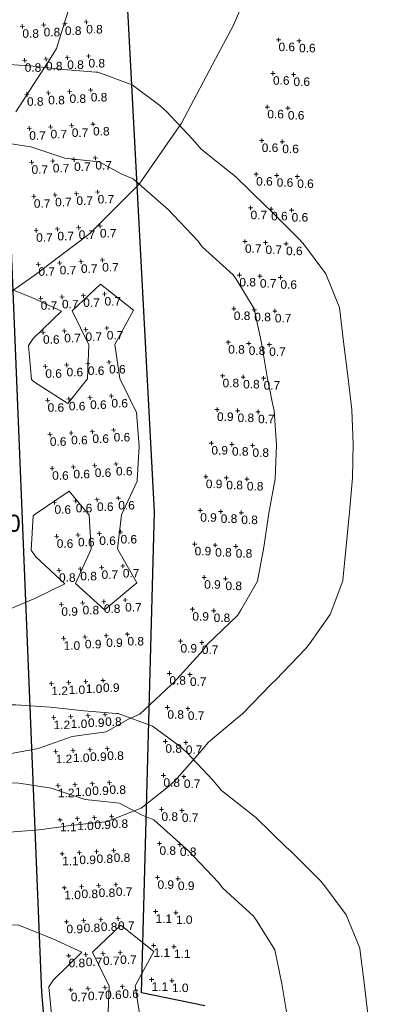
# Model space of a CAD drawing. Extents: x 11759 to 13757, y -2685 to 8839.
# Tile 21 of 58: x 12901 to 13007, y 5223 to 5512. Entities that reach past the tile are written whole.
import ezdxf

# ---------------------------------------------------------------- set-up
doc = ezdxf.new("R2010")
doc.units = 0
doc.header["$MEASUREMENT"] = 0
for name, color, linetype, lineweight in [('AGI32-Project_1-CALCPTS', 7, 'Continuous', 0), ('AGI32-Project_1-LUMINAIRE', 7, 'Continuous', 0), ('AGI32-Project_1-MARKPOINT', 7, 'Continuous', 0), ('AGI32-Project_1-POLE_PENDANT', 7, 'Continuous', 0), ('AGI32-Project_1-STATISTICAL_AREA', 7, 'Continuous', 0), ('AGI32-Project_1-TEMPLATE', 7, 'Continuous', 0)]:
    doc.layers.add(name, color=color, linetype=linetype, lineweight=lineweight)
doc.styles.add('AGI32-Arial', font='arial.ttf')

# ---------------------------------------------------------------- blocks, each defined once
blk = doc.blocks.new('AGI32-ID1buv4w-Project_1-STATISTICAL_AREA-US 23 SB - Overall')
at = {"layer": 'AGI32-Project_1-STATISTICAL_AREA', "color": 7, "linetype": 'Continuous', "lineweight": 30}
for p, q in [((839.43, 3588.64), (826.09, 3838.43)), ((791.98, 3797.95), (806.28, 3447.58)), ((835.62, 3447.53), (839.43, 3588.64)), ((806.28, 3447.58), (860.5, 2810.59)), ((854.21, 3443.72), (835.62, 3447.53))]:
    blk.add_line(p, q, dxfattribs=at)
blk = doc.blocks.new('AGI32-ID1buv4w-Project_1-LUMINAIRE-LM_Symbol')
at = {"layer": 'AGI32-Project_1-LUMINAIRE', "color": 7, "linetype": 'ByBlock', "lineweight": 0}
for p, q in [((-0.779, 0.45, 0.3), (-0.9, 0, 0.3)), ((-0.779, 0.45), (-0.9, 0)), ((-0.9, 0, 0.3), (-0.779, 0.45, 0.3)), ((-0.9, 0, 0.3), (-0.779, -0.45, 0.3)), ((-0.9, 0), (-0.9, 0, 0.3)), ((-0.9, 0), (-0.779, -0.45)), ((-0.779, -0.45, 0.3), (-0.9, 0, 0.3)), ((-0.9, 0, 0.3), (-0.9, 0)), ((-0.734, 0.405), (-0.855, 0)), ((-0.855, 0), (-0.734, -0.405)), ((-0.45, 0.779, 0.3), (-0.779, 0.45, 0.3)), ((-0.45, 0.779), (-0.779, 0.45)), ((-0.779, 0.45, 0.3), (-0.45, 0.779, 0.3)), ((-0.779, 0.45), (-0.779, 0.45, 0.3)), ((-0.779, 0.45, 0.3), (-0.779, 0.45)), ((-0.405, 0.734), (-0.734, 0.405)), ((0, 0.9, 0.3), (-0.45, 0.779, 0.3)), ((0, 0.9), (-0.45, 0.779)), ((-0.45, 0.779, 0.3), (0, 0.9, 0.3)), ((-0.45, 0.779), (-0.45, 0.779, 0.3)), ((-0.45, 0.779, 0.3), (-0.45, 0.779)), ((0, 0.855), (-0.405, 0.734)), ((-0.1, 0), (0.1, 0)), ((0.45, 0.779, 0.3), (0, 0.9, 0.3)), ((0.45, 0.779), (0, 0.9)), ((0, 0.9), (0, 0.9, 0.3)), ((0, 0.9, 0.3), (0.45, 0.779, 0.3)), ((0, 0.9, 0.3), (0, 0.9)), ((0.405, 0.734), (0, 0.855)), ((0, -0.1), (0, 0.1)), ((0, 0.1), (0.1, 0)), ((0, -0.1), (0.1, 0)), ((0.734, 0.405), (0.405, 0.734)), ((0.779, 0.45, 0.3), (0.45, 0.779, 0.3)), ((0.779, 0.45), (0.45, 0.779)), ((0.45, 0.779), (0.45, 0.779, 0.3)), ((0.45, 0.779, 0.3), (0.779, 0.45, 0.3)), ((0.45, 0.779, 0.3), (0.45, 0.779)), ((0.855, 0), (0.734, 0.405)), ((0.734, -0.405), (0.855, 0)), ((0.9, 0, 0.3), (0.779, 0.45, 0.3)), ((0.9, 0), (0.779, 0.45)), ((0.779, 0.45), (0.779, 0.45, 0.3)), ((0.779, 0.45, 0.3), (0.9, 0, 0.3)), ((0.779, 0.45, 0.3), (0.779, 0.45)), ((0.779, -0.45, 0.3), (0.9, 0, 0.3)), ((0.779, -0.45), (0.9, 0)), ((0.9, 0, 0.3), (0.779, -0.45, 0.3)), ((0.9, 0, 0.3), (0.9, 0)), ((0.9, 0), (0.9, 0, 0.3)), ((-0.779, -0.45, 0.3), (-0.45, -0.779, 0.3)), ((-0.779, -0.45), (-0.779, -0.45, 0.3)), ((-0.779, -0.45), (-0.45, -0.779)), ((-0.45, -0.779, 0.3), (-0.779, -0.45, 0.3)), ((-0.779, -0.45, 0.3), (-0.779, -0.45)), ((-0.734, -0.405), (-0.405, -0.734)), ((-0.45, -0.779, 0.3), (0, -0.9, 0.3)), ((-0.45, -0.779), (-0.45, -0.779, 0.3)), ((-0.45, -0.779), (0, -0.9)), ((0, -0.9, 0.3), (-0.45, -0.779, 0.3)), ((-0.45, -0.779, 0.3), (-0.45, -0.779)), ((-0.405, -0.734), (0, -0.855)), ((0, -0.855), (0.405, -0.734)), ((0, -0.9, 0.3), (0.45, -0.779, 0.3)), ((0, -0.9), (0.45, -0.779)), ((0.45, -0.779, 0.3), (0, -0.9, 0.3)), ((0, -0.9), (0, -0.9, 0.3)), ((0, -0.9, 0.3), (0, -0.9)), ((0.405, -0.734), (0.734, -0.405)), ((0.45, -0.779, 0.3), (0.779, -0.45, 0.3)), ((0.45, -0.779), (0.779, -0.45)), ((0.779, -0.45, 0.3), (0.45, -0.779, 0.3)), ((0.45, -0.779), (0.45, -0.779, 0.3)), ((0.45, -0.779, 0.3), (0.45, -0.779)), ((0.779, -0.45), (0.779, -0.45, 0.3)), ((0.779, -0.45, 0.3), (0.779, -0.45))]:
    blk.add_line(p, q, dxfattribs=at)
blk = doc.blocks.new('AGI32-ID1buv4w-Project_1-LUMINAIRE-LM_122-1')
at = {"layer": 'AGI32-Project_1-LUMINAIRE', "color": 7, "linetype": 'ByBlock', "lineweight": 0, "xscale": 3, "yscale": 3, "zscale": 3}
blk.add_blockref('AGI32-ID1buv4w-Project_1-LUMINAIRE-LM_Symbol', (0, 0), dxfattribs=at)
blk = doc.blocks.new('AGI32-ID1buv4w-Project_1-LUMINAIRE-LM_122_Labels')
at = {"layer": 'AGI32-Project_1-LUMINAIRE', "color": 7, "linetype": 'ByBlock', "lineweight": 0, "char_height": 5, "attachment_point": 1, "style": 'AGI32-Arial'}
for s, insert in [('LM', (-12.37, -9.4, 50)), ('MH: 50.0', (-12.37, -19.4, 50))]:
    blk.add_mtext(s, dxfattribs=dict(at, insert=insert))
blk = doc.blocks.new('AGI32-ID1buv4w-Project_1-LUMINAIRE-LM_Template1')
at = {"layer": 'AGI32-Project_1-TEMPLATE', "color": 1, "linetype": 'ByBlock', "lineweight": 0}
for p, q in [((-20, 111.88, -50), (-10, 112.73, -50)), ((-10, 112.73, -50), (0, 112.91, -50)), ((0, 112.91, -50), (10, 112.83, -50)), ((10, 112.83, -50), (20, 112.09, -50)), ((-40, 109.5, -50), (-36.02, 109.99, -50)), ((-36.02, 109.99, -50), (-30, 110.68, -50)), ((-30, 110.68, -50), (-20, 111.88, -50)), ((20, 112.09, -50), (30, 110.85, -50)), ((30, 110.85, -50), (39.4, 109.99, -50)), ((39.4, 109.99, -50), (40, 109.93, -50)), ((40, 109.93, -50), (49.99, 106.1, -50)), ((-50, 104.94, -50), (-40, 109.5, -50)), ((-55.96, 99.99, -50), (-50, 104.94, -50)), ((49.99, 106.1, -50), (58.01, 99.99, -50)), ((-59.99, 96.08, -50), (-55.96, 99.99, -50)), ((58.01, 99.99, -50), (59.99, 98.21, -50)), ((-65.67, 89.99, -50), (-59.99, 96.08, -50)), ((59.99, 98.21, -50), (67.49, 89.99, -50)), ((-69.99, 85.03, -50), (-65.67, 89.99, -50)), ((67.49, 89.99, -50), (69.99, 87, -50)), ((69.99, 87, -50), (78.64, 79.99, -50)), ((-76.51, 79.99, -50), (-69.99, 85.03, -50)), ((-79.99, 77.26, -50), (-76.51, 79.99, -50)), ((78.64, 79.99, -50), (79.99, 78.89, -50)), ((79.99, 78.89, -50), (88.87, 69.99, -50)), ((-86.94, 69.99, -50), (-79.99, 77.26, -50)), ((-89.99, 67.14, -50), (-86.94, 69.99, -50)), ((88.87, 69.99, -50), (89.99, 68.99, -50)), ((-96.87, 59.99, -50), (-89.99, 67.14, -50)), ((89.99, 68.99, -50), (98.78, 59.99, -50)), ((-99.99, 56.1, -50), (-96.87, 59.99, -50)), ((98.78, 59.99, -50), (99.99, 58.51, -50)), ((99.99, 58.51, -50), (106.17, 49.99, -50)), ((-104.18, 49.99, -50), (-99.99, 56.1, -50)), ((-108.13, 40, -50), (-104.18, 49.99, -50)), ((106.17, 49.99, -50), (109.99, 40.21, -50)), ((-109.13, 30, -50), (-108.13, 40, -50)), ((109.99, 40.21, -50), (110.07, 40, -50)), ((110.07, 40, -50), (111.13, 30, -50)), ((-109.99, 20.7, -50), (-109.13, 30, -50)), ((111.13, 30, -50), (112.21, 20, -50)), ((-110.07, 20, -50), (-109.99, 20.7, -50)), ((-111.26, 10, -50), (-110.07, 20, -50)), ((112.21, 20, -50), (113.29, 10, -50)), ((-111.61, 0, -50), (-111.26, 10, -50)), ((113.29, 10, -50), (113.56, 0, -50)), ((-111.26, -10, -50), (-111.61, 0, -50)), ((113.56, 0, -50), (113.29, -10, -50)), ((-110.07, -20, -50), (-111.26, -10, -50)), ((113.29, -10, -50), (112.21, -20, -50)), ((-109.99, -20.7, -50), (-110.07, -20, -50)), ((112.21, -20, -50), (111.13, -30, -50)), ((-109.13, -30, -50), (-109.99, -20.7, -50)), ((-108.13, -40, -50), (-109.13, -30, -50)), ((111.13, -30, -50), (110.07, -40, -50)), ((-104.18, -50, -50), (-108.13, -40, -50)), ((109.99, -40.21, -50), (106.17, -50, -50)), ((110.07, -40, -50), (109.99, -40.21, -50)), ((-99.99, -56.1, -50), (-104.18, -50, -50)), ((106.17, -50, -50), (99.99, -58.51, -50)), ((-96.87, -59.99, -50), (-99.99, -56.1, -50)), ((-89.99, -67.14, -50), (-96.87, -59.99, -50)), ((98.78, -59.99, -50), (89.99, -68.99, -50)), ((99.99, -58.51, -50), (98.78, -59.99, -50)), ((-86.94, -69.99, -50), (-89.99, -67.14, -50)), ((89.99, -68.99, -50), (88.87, -69.99, -50)), ((-79.99, -77.26, -50), (-86.94, -69.99, -50)), ((88.87, -69.99, -50), (79.99, -78.89, -50)), ((-76.51, -79.99, -50), (-79.99, -77.26, -50)), ((-69.99, -85.03, -50), (-76.51, -79.99, -50)), ((78.64, -79.99, -50), (69.99, -87, -50)), ((79.99, -78.89, -50), (78.64, -79.99, -50)), ((-65.67, -89.99, -50), (-69.99, -85.03, -50)), ((69.99, -87, -50), (67.49, -89.99, -50)), ((-59.99, -96.08, -50), (-65.67, -89.99, -50)), ((67.49, -89.99, -50), (59.99, -98.21, -50)), ((-55.96, -99.99, -50), (-59.99, -96.08, -50)), ((59.99, -98.21, -50), (58.01, -99.99, -50)), ((-50, -104.94, -50), (-55.96, -99.99, -50)), ((58.01, -99.99, -50), (49.99, -106.1, -50)), ((-40, -109.5, -50), (-50, -104.94, -50)), ((49.99, -106.1, -50), (40, -109.93, -50)), ((-36.02, -109.99, -50), (-40, -109.5, -50)), ((-30, -110.68, -50), (-36.02, -109.99, -50)), ((-20, -111.88, -50), (-30, -110.68, -50)), ((-10, -112.73, -50), (-20, -111.88, -50)), ((20, -112.09, -50), (10, -112.83, -50)), ((30, -110.85, -50), (20, -112.09, -50)), ((39.4, -109.99, -50), (30, -110.85, -50)), ((40, -109.93, -50), (39.4, -109.99, -50)), ((0, -112.91, -50), (-10, -112.73, -50)), ((10, -112.83, -50), (0, -112.91, -50))]:
    blk.add_line(p, q, dxfattribs=at)
at = {"layer": 'AGI32-Project_1-TEMPLATE', "color": 5, "linetype": 'ByBlock', "lineweight": 0}
for p, q in [((-20, 87.43, -50), (-10, 89.98, -50)), ((-10, 89.98, -50), (0, 89.96, -50)), ((0, 89.96, -50), (10, 89.99, -50)), ((10, 89.99, -50), (20, 88.29, -50)), ((-30, 84.75, -50), (-20, 87.43, -50)), ((20, 88.29, -50), (30, 84.86, -50)), ((-40, 82.85, -50), (-30, 84.75, -50)), ((30, 84.86, -50), (40, 83.65, -50)), ((-44.52, 79.99, -50), (-40, 82.85, -50)), ((40, 83.65, -50), (46.61, 79.99, -50)), ((-50, 77.33, -50), (-44.52, 79.99, -50)), ((46.61, 79.99, -50), (49.99, 78.56, -50)), ((49.99, 78.56, -50), (59.42, 69.99, -50)), ((-57.49, 69.99, -50), (-50, 77.33, -50)), ((-59.99, 67.64, -50), (-57.49, 69.99, -50)), ((59.42, 69.99, -50), (59.99, 69.5, -50)), ((59.99, 69.5, -50), (68.77, 59.99, -50)), ((-67.06, 59.99, -50), (-59.99, 67.64, -50)), ((-69.99, 56.1, -50), (-67.06, 59.99, -50)), ((68.77, 59.99, -50), (69.99, 58.35, -50)), ((69.99, 58.35, -50), (78.97, 49.99, -50)), ((-76.9, 49.99, -50), (-69.99, 56.1, -50)), ((-79.99, 45.51, -50), (-76.9, 49.99, -50)), ((78.97, 49.99, -50), (79.99, 48.41, -50)), ((79.99, 48.41, -50), (85.03, 40, -50)), ((-83.19, 40, -50), (-79.99, 45.51, -50)), ((-85.15, 30, -50), (-83.19, 40, -50)), ((85.03, 40, -50), (86.99, 30, -50)), ((-86.82, 20, -50), (-85.15, 30, -50)), ((86.99, 30, -50), (88.58, 20, -50)), ((-88.57, 10, -50), (-86.82, 20, -50)), ((88.58, 20, -50), (89.99, 12.61, -50)), ((89.99, 12.61, -50), (90.52, 10, -50)), ((-89.09, 0, -50), (-88.57, 10, -50)), ((90.52, 10, -50), (91.07, 0, -50)), ((-88.57, -10, -50), (-89.09, 0, -50)), ((91.07, 0, -50), (90.52, -10, -50)), ((-86.82, -20, -50), (-88.57, -10, -50)), ((90.52, -10, -50), (89.99, -12.61, -50)), ((89.99, -12.61, -50), (88.58, -20, -50)), ((-85.15, -30, -50), (-86.82, -20, -50)), ((88.58, -20, -50), (86.99, -30, -50)), ((-83.19, -40, -50), (-85.15, -30, -50)), ((86.99, -30, -50), (85.03, -40, -50)), ((-79.99, -45.51, -50), (-83.19, -40, -50)), ((85.03, -40, -50), (79.99, -48.41, -50)), ((-76.9, -50, -50), (-79.99, -45.51, -50)), ((79.99, -48.41, -50), (78.97, -50, -50)), ((-69.99, -56.1, -50), (-76.9, -50, -50)), ((78.97, -50, -50), (69.99, -58.35, -50)), ((-67.06, -59.99, -50), (-69.99, -56.1, -50)), ((-59.99, -67.64, -50), (-67.06, -59.99, -50)), ((68.77, -59.99, -50), (59.99, -69.5, -50)), ((69.99, -58.35, -50), (68.77, -59.99, -50)), ((-57.49, -69.99, -50), (-59.99, -67.64, -50)), ((-50, -77.33, -50), (-57.49, -69.99, -50)), ((59.42, -69.99, -50), (49.99, -78.56, -50)), ((59.99, -69.5, -50), (59.42, -69.99, -50)), ((-44.52, -79.99, -50), (-50, -77.33, -50)), ((-40, -82.85, -50), (-44.52, -79.99, -50)), ((46.61, -79.99, -50), (40, -83.65, -50)), ((49.99, -78.56, -50), (46.61, -79.99, -50)), ((-30, -84.75, -50), (-40, -82.85, -50)), ((40, -83.65, -50), (30, -84.86, -50)), ((-20, -87.43, -50), (-30, -84.75, -50)), ((30, -84.86, -50), (20, -88.29, -50)), ((-10, -89.98, -50), (-20, -87.43, -50)), ((20, -88.29, -50), (10, -89.99, -50)), ((0, -89.96, -50), (-10, -89.98, -50)), ((10, -89.99, -50), (0, -89.96, -50))]:
    blk.add_line(p, q, dxfattribs=at)
at = {"layer": 'AGI32-Project_1-TEMPLATE', "color": 3, "linetype": 'ByBlock', "lineweight": 0}
for p, q in [((-46.32, 40, -50), (-40, 47.15, -50)), ((-40, 47.15, -50), (-30, 41.31, -50)), ((-20, 42.3, -50), (-10, 47.77, -50)), ((-10, 47.77, -50), (0, 48.88, -50)), ((0, 48.88, -50), (10, 48.16, -50)), ((10, 48.16, -50), (20, 44.03, -50)), ((31.6, 40, -50), (40, 47.79, -50)), ((40, 47.79, -50), (49.57, 40, -50)), ((20, 44.03, -50), (28.43, 40, -50)), ((-30, 41.31, -50), (-20, 42.3, -50)), ((-42.07, 30, -50), (-46.32, 40, -50)), ((28.43, 40, -50), (20, 32.04, -50)), ((36.32, 30, -50), (31.6, 40, -50)), ((49.57, 40, -50), (43.99, 30, -50)), ((-30, 36.78, -50), (-35.74, 30, -50)), ((-20, 35.69, -50), (-30, 36.78, -50)), ((-16.6, 30, -50), (-20, 35.69, -50)), ((20, 32.04, -50), (18.63, 30, -50)), ((-43.55, 20, -50), (-42.07, 30, -50)), ((-35.74, 30, -50), (-33.8, 20, -50)), ((-17.63, 20, -50), (-16.6, 30, -50)), ((18.63, 30, -50), (19.43, 20, -50)), ((35.83, 20, -50), (36.32, 30, -50)), ((43.99, 30, -50), (45.35, 20, -50)), ((-47.85, 10, -50), (-43.55, 20, -50)), ((-33.8, 20, -50), (-30, 17.54, -50)), ((-30, 17.54, -50), (-20, 17.59, -50)), ((-20, 17.59, -50), (-17.63, 20, -50)), ((19.43, 20, -50), (20, 19.48, -50)), ((20, 19.48, -50), (30, 12.84, -50)), ((30, 12.84, -50), (35.83, 20, -50)), ((45.35, 20, -50), (49.99, 10.16, -50)), ((-48.64, 0, -50), (-47.85, 10, -50)), ((49.99, 10.16, -50), (50.05, 10, -50)), ((50.05, 10, -50), (50.72, 0, -50)), ((-47.85, -10, -50), (-48.64, 0, -50)), ((50.72, 0, -50), (50.05, -10, -50)), ((-43.55, -20, -50), (-47.85, -10, -50)), ((49.99, -10.16, -50), (45.35, -20, -50)), ((50.05, -10, -50), (49.99, -10.16, -50)), ((30, -12.84, -50), (20, -19.48, -50)), ((35.83, -20, -50), (30, -12.84, -50)), ((-42.07, -30, -50), (-43.55, -20, -50)), ((-33.8, -20, -50), (-35.74, -30, -50)), ((-30, -17.54, -50), (-33.8, -20, -50)), ((-20, -17.59, -50), (-30, -17.54, -50)), ((-17.63, -20, -50), (-20, -17.59, -50)), ((-16.6, -30, -50), (-17.63, -20, -50)), ((19.43, -20, -50), (18.63, -30, -50)), ((20, -19.48, -50), (19.43, -20, -50)), ((36.32, -30, -50), (35.83, -20, -50)), ((45.35, -20, -50), (43.99, -30, -50)), ((-46.32, -40, -50), (-42.07, -30, -50)), ((-35.74, -30, -50), (-30, -36.78, -50)), ((-20, -35.69, -50), (-16.6, -30, -50)), ((18.63, -30, -50), (20, -32.04, -50)), ((31.6, -40, -50), (36.32, -30, -50)), ((43.99, -30, -50), (49.57, -40, -50)), ((20, -32.04, -50), (28.43, -40, -50)), ((-30, -36.78, -50), (-20, -35.69, -50)), ((-40, -47.15, -50), (-46.32, -40, -50)), ((28.43, -40, -50), (20, -44.03, -50)), ((40, -47.79, -50), (31.6, -40, -50)), ((49.57, -40, -50), (40, -47.79, -50)), ((-30, -41.31, -50), (-40, -47.15, -50)), ((-20, -42.3, -50), (-30, -41.31, -50)), ((-10, -47.77, -50), (-20, -42.3, -50)), ((20, -44.03, -50), (10, -48.16, -50)), ((0, -48.88, -50), (-10, -47.77, -50)), ((10, -48.16, -50), (0, -48.88, -50))]:
    blk.add_line(p, q, dxfattribs=at)
blk = doc.blocks.new('AGI32-ID1buv4w-Project_1-LUMINAIRE-LM_122')
at = {"layer": 'AGI32-Project_1-POLE_PENDANT', "color": 7, "linetype": 'ByBlock', "lineweight": 0}
for q in [(3, 0), (0, 0, -50)]:
    blk.add_line((0, 0), q, dxfattribs=at)
at = {"layer": 'AGI32-Project_1-LUMINAIRE', "color": 7, "linetype": 'ByBlock', "lineweight": 0}
blk.add_blockref('AGI32-ID1buv4w-Project_1-LUMINAIRE-LM_122-1', (3, 0), dxfattribs=at)
at = {"layer": 'AGI32-Project_1-LUMINAIRE', "color": 7, "linetype": 'ByBlock', "lineweight": 0, "rotation": 359.2909993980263}
blk.add_blockref('AGI32-ID1buv4w-Project_1-LUMINAIRE-LM_122_Labels', (0, 0, -50), dxfattribs=at)
at = {"layer": 'AGI32-Project_1-TEMPLATE', "color": 7, "linetype": 'ByBlock', "lineweight": 0}
blk.add_blockref('AGI32-ID1buv4w-Project_1-LUMINAIRE-LM_Template1', (0, 0), dxfattribs=at)
blk = doc.blocks.new('AGI32-ID1buv4w-Project_1-LUMINAIRE-LM_86-1')
at = {"layer": 'AGI32-Project_1-LUMINAIRE', "color": 7, "linetype": 'ByBlock', "lineweight": 0, "xscale": 3, "yscale": 3, "zscale": 3}
blk.add_blockref('AGI32-ID1buv4w-Project_1-LUMINAIRE-LM_Symbol', (0, 0), dxfattribs=at)
blk = doc.blocks.new('AGI32-ID1buv4w-Project_1-LUMINAIRE-LM_86_Labels')
at = {"layer": 'AGI32-Project_1-LUMINAIRE', "color": 7, "linetype": 'ByBlock', "lineweight": 0, "char_height": 5, "attachment_point": 1, "style": 'AGI32-Arial'}
for s, insert in [('LM', (-12.37, -9.4, 50)), ('MH: 50.0', (-12.37, -19.4, 50))]:
    blk.add_mtext(s, dxfattribs=dict(at, insert=insert))
blk = doc.blocks.new('AGI32-ID1buv4w-Project_1-LUMINAIRE-LM_86')
at = {"layer": 'AGI32-Project_1-POLE_PENDANT', "color": 7, "linetype": 'ByBlock', "lineweight": 0}
for q in [(3, 0), (0, 0, -50)]:
    blk.add_line((0, 0), q, dxfattribs=at)
at = {"layer": 'AGI32-Project_1-LUMINAIRE', "color": 7, "linetype": 'ByBlock', "lineweight": 0}
blk.add_blockref('AGI32-ID1buv4w-Project_1-LUMINAIRE-LM_86-1', (3, 0), dxfattribs=at)
at = {"layer": 'AGI32-Project_1-LUMINAIRE', "color": 7, "linetype": 'ByBlock', "lineweight": 0, "rotation": 359.2909993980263}
blk.add_blockref('AGI32-ID1buv4w-Project_1-LUMINAIRE-LM_86_Labels', (0, 0, -50), dxfattribs=at)
at = {"layer": 'AGI32-Project_1-TEMPLATE', "color": 7, "linetype": 'ByBlock', "lineweight": 0}
blk.add_blockref('AGI32-ID1buv4w-Project_1-LUMINAIRE-LM_Template1', (0, 0), dxfattribs=at)
blk = doc.blocks.new('AGI32-ID1buv4w-Project_1-LUMINAIRE-HM4_Template2')
at = {"layer": 'AGI32-Project_1-TEMPLATE', "color": 5, "linetype": 'ByBlock', "lineweight": 0}
for p, q in [((119.64, -180.41, -100), (99.7, -198.01, -100)), ((99.7, -198.01, -100), (96.98, -199.4, -100)), ((96.98, -199.4, -100), (79.76, -207.72, -100))]:
    blk.add_line(p, q, dxfattribs=at)
at = {"layer": 'AGI32-Project_1-TEMPLATE', "color": 1, "linetype": 'ByBlock', "lineweight": 0}
for p, q in [((159.52, -210.76, -100), (147.4, -219.34, -100)), ((147.4, -219.34, -100), (139.58, -223.87, -100)), ((139.58, -223.87, -100), (119.64, -235.83, -100)), ((119.64, -235.83, -100), (111.77, -239.28, -100)), ((111.77, -239.28, -100), (99.7, -244.62, -100)), ((99.7, -244.62, -100), (79.76, -249.5, -100)), ((79.76, -249.5, -100), (59.82, -251.5, -100)), ((59.82, -251.5, -100), (39.88, -252.8, -100))]:
    blk.add_line(p, q, dxfattribs=at)
blk = doc.blocks.new('AGI32-ID1buv4w-Project_1-LUMINAIRE-HM4_93')
at = {"layer": 'AGI32-Project_1-TEMPLATE', "color": 7, "linetype": 'ByBlock', "lineweight": 0}
blk.add_blockref('AGI32-ID1buv4w-Project_1-LUMINAIRE-HM4_Template2', (0, 0), dxfattribs=at)
blk = doc.blocks.new('AGI32-ID1buv4w-MARKPOINT')
at = {"layer": 'AGI32-Project_1-MARKPOINT', "color": 0, "linetype": 'Continuous', "lineweight": 0}
for p, q in [((-0.125, 0), (0.125, 0)), ((0, -0.125), (0, 0.125))]:
    blk.add_line(p, q, dxfattribs=at)
blk = doc.blocks.new('AGI32-ID1buv4w-Project_1-CALCPTS-US 23 NB - Ramp A')
at = {"layer": 'AGI32-Project_1-MARKPOINT', "color": 6, "linetype": 'Continuous', "lineweight": 0, "xscale": 5, "yscale": 5, "zscale": 5}
for p in [(875.84, 3727.18), (881.86, 3726.84), (874.2, 3717.32), (880.22, 3716.98), (872.55, 3707.46), (878.58, 3707.11), (870.91, 3697.59), (876.94, 3697.25), (869.27, 3687.73), (875.3, 3687.38), (881.32, 3687.04), (867.63, 3677.86), (873.66, 3677.52), (879.68, 3677.18), (865.99, 3668), (872.01, 3667.66), (878.04, 3667.31), (864.35, 3658.13), (870.37, 3657.79), (876.4, 3657.45), (862.71, 3648.27), (868.73, 3647.93), (874.76, 3647.58), (861.07, 3638.41), (867.09, 3638.06), (873.11, 3637.72), (859.42, 3628.54), (865.45, 3628.2), (871.47, 3627.86), (857.78, 3618.68), (863.81, 3618.33), (869.83, 3617.99), (856.14, 3608.81), (862.17, 3608.47), (868.19, 3608.13), (854.5, 3598.95), (860.52, 3598.61), (866.55, 3598.26), (852.86, 3589.08), (858.88, 3588.74), (864.91, 3588.4), (851.22, 3579.22), (857.24, 3578.88), (863.27, 3578.53), (854.02, 3569.43), (860.27, 3569.03), (850.55, 3560.06), (856.8, 3559.65), (847.07, 3550.68), (853.32, 3550.28), (843.8, 3541.26), (849.84, 3540.9), (843.22, 3531.28), (849.21, 3530.93), (842.64, 3521.29), (848.63, 3520.95), (842.06, 3511.31), (848.05, 3510.96), (841.48, 3501.33), (847.47, 3500.98), (840.9, 3491.34), (846.89, 3491), (840.32, 3481.36), (846.31, 3481.01), (839.74, 3471.38), (845.73, 3471.03), (839.16, 3461.4), (845.15, 3461.05), (838.58, 3451.41), (844.57, 3451.06)]:
    blk.add_blockref('AGI32-ID1buv4w-MARKPOINT', p, dxfattribs=at)
at = {"layer": 'AGI32-Project_1-CALCPTS', "color": 6, "linetype": 'Continuous', "lineweight": 0, "char_height": 2.5, "attachment_point": 1, "style": 'AGI32-Arial'}
for s, insert in [('0.6', (875.84, 3726.35)), ('0.6', (881.86, 3726.01)), ('0.6', (874.2, 3716.49)), ('0.6', (880.22, 3716.14)), ('0.6', (872.55, 3706.62)), ('0.6', (878.58, 3706.28)), ('0.6', (870.91, 3696.76)), ('0.6', (876.94, 3696.42)), ('0.6', (869.27, 3686.89)), ('0.6', (875.3, 3686.55)), ('0.6', (881.32, 3686.21)), ('0.7', (867.63, 3677.03)), ('0.6', (873.66, 3676.69)), ('0.6', (879.68, 3676.34)), ('0.7', (865.99, 3667.17)), ('0.7', (872.01, 3666.82)), ('0.6', (878.04, 3666.48)), ('0.8', (864.35, 3657.3)), ('0.7', (870.37, 3656.96)), ('0.6', (876.4, 3656.61)), ('0.8', (862.71, 3647.44)), ('0.8', (868.73, 3647.09)), ('0.7', (874.76, 3646.75)), ('0.8', (861.07, 3637.57)), ('0.8', (867.09, 3637.23)), ('0.7', (873.11, 3636.89)), ('0.8', (859.42, 3627.71)), ('0.8', (865.45, 3627.37)), ('0.7', (871.47, 3627.02)), ('0.9', (857.78, 3617.84)), ('0.8', (863.81, 3617.5)), ('0.7', (869.83, 3617.16)), ('0.9', (856.14, 3607.98)), ('0.8', (862.17, 3607.64)), ('0.8', (868.19, 3607.29)), ('0.9', (854.5, 3598.11)), ('0.8', (860.52, 3597.77)), ('0.8', (866.55, 3597.43)), ('0.9', (852.86, 3588.25)), ('0.8', (858.88, 3587.91)), ('0.8', (864.91, 3587.56)), ('0.9', (851.22, 3578.39)), ('0.8', (857.24, 3578.04)), ('0.8', (863.27, 3577.7)), ('0.9', (854.02, 3568.6)), ('0.8', (860.27, 3568.19)), ('0.9', (850.55, 3559.22)), ('0.8', (856.8, 3558.82)), ('0.9', (847.07, 3549.85)), ('0.7', (853.32, 3549.44)), ('0.8', (843.8, 3540.43)), ('0.7', (849.84, 3540.07)), ('0.8', (843.22, 3530.44)), ('0.7', (849.21, 3530.1)), ('0.8', (842.64, 3520.46)), ('0.7', (848.63, 3520.11)), ('0.8', (842.06, 3510.48)), ('0.7', (848.05, 3510.13)), ('0.8', (841.48, 3500.49)), ('0.7', (847.47, 3500.15)), ('0.8', (840.9, 3490.51)), ('0.8', (846.89, 3490.16)), ('0.9', (840.32, 3480.53)), ('0.9', (846.31, 3480.18)), ('1.1', (839.74, 3470.55)), ('1.0', (845.73, 3470.2)), ('1.1', (839.16, 3460.56)), ('1.1', (845.15, 3460.21)), ('1.1', (838.58, 3450.58)), ('1.0', (844.57, 3450.23))]:
    blk.add_mtext(s, dxfattribs=dict(at, insert=insert))
blk = doc.blocks.new('AGI32-ID1buv4w-Project_1-CALCPTS-US 23 NB - STA 828+00 TO STA 829+00_Luminance')
at = {"layer": 'AGI32-Project_1-MARKPOINT', "color": 154, "linetype": 'Continuous', "lineweight": 0, "xscale": 5, "yscale": 5, "zscale": 5, "rotation": 93.61707738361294}
for p in [(819.27, 3538.85), (824.31, 3539.16), (809.18, 3538.21), (814.23, 3538.53), (809.81, 3528.23), (814.86, 3528.55), (819.9, 3528.87), (824.94, 3529.18), (815.49, 3518.57), (820.53, 3518.89), (825.57, 3519.2), (810.44, 3518.25), (811.08, 3508.27), (816.12, 3508.59), (821.16, 3508.91), (826.2, 3509.22), (816.75, 3498.61), (821.79, 3498.93), (826.83, 3499.24), (811.71, 3498.29), (812.34, 3488.31), (817.38, 3488.63), (822.42, 3488.95), (827.46, 3489.26), (812.97, 3478.33), (818.01, 3478.65), (823.05, 3478.97), (828.09, 3479.28), (813.6, 3468.35), (818.64, 3468.67), (823.68, 3468.99), (828.72, 3469.3), (814.23, 3458.37), (819.27, 3458.69), (824.31, 3459.01), (829.35, 3459.32), (829.99, 3449.34), (814.86, 3448.39), (819.9, 3448.71), (824.94, 3449.03)]:
    blk.add_blockref('AGI32-ID1buv4w-MARKPOINT', p, dxfattribs=at)
at = {"layer": 'AGI32-Project_1-CALCPTS', "color": 154, "linetype": 'Continuous', "lineweight": 0, "char_height": 2.5, "attachment_point": 1, "style": 'AGI32-Arial'}
for s, insert in [('1.2', (809.18, 3537.37)), ('1.0', (814.23, 3537.69)), ('1.0', (819.27, 3538.01)), ('0.9', (824.31, 3538.33)), ('0.9', (819.9, 3528.03)), ('0.8', (824.94, 3528.35)), ('1.2', (809.81, 3527.39)), ('1.0', (814.86, 3527.71)), ('1.2', (810.44, 3517.41)), ('1.0', (815.49, 3517.73)), ('0.9', (820.53, 3518.05)), ('0.8', (825.57, 3518.37)), ('1.0', (816.12, 3507.75)), ('0.9', (821.16, 3508.07)), ('0.8', (826.2, 3508.39)), ('1.2', (811.08, 3507.43)), ('1.1', (811.71, 3497.45)), ('1.0', (816.75, 3497.77)), ('0.9', (821.79, 3498.09)), ('0.8', (826.83, 3498.41)), ('1.1', (812.34, 3487.47)), ('0.9', (817.38, 3487.79)), ('0.8', (822.42, 3488.11)), ('0.8', (827.46, 3488.43)), ('1.0', (812.97, 3477.49)), ('0.8', (818.01, 3477.81)), ('0.8', (823.05, 3478.13)), ('0.7', (828.09, 3478.45)), ('0.9', (813.6, 3467.51)), ('0.8', (818.64, 3467.83)), ('0.8', (823.68, 3468.15)), ('0.7', (828.72, 3468.47)), ('0.8', (814.23, 3457.53)), ('0.7', (819.27, 3457.85)), ('0.7', (824.31, 3458.17)), ('0.7', (829.35, 3458.49)), ('0.7', (814.86, 3447.55)), ('0.7', (819.9, 3447.87)), ('0.6', (824.94, 3448.19)), ('0.6', (829.99, 3448.51))]:
    blk.add_mtext(s, dxfattribs=dict(at, insert=insert))
blk = doc.blocks.new('AGI32-ID1buv4w-Project_1-CALCPTS-US 23 NB - STA 829+00 TO STA 837+50_Luminance')
at = {"layer": 'AGI32-Project_1-MARKPOINT', "color": 154, "linetype": 'Continuous', "lineweight": 0, "xscale": 5, "yscale": 5, "zscale": 5, "rotation": 93.85508418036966}
for p in [(800.66, 3731.11), (806.91, 3731.53), (813.15, 3731.95), (819.39, 3732.37), (801.34, 3721.13), (807.58, 3721.55), (813.82, 3721.97), (820.06, 3722.39), (820.73, 3712.41), (802.01, 3711.15), (808.25, 3711.57), (814.49, 3711.99), (802.68, 3701.17), (808.92, 3701.59), (815.16, 3702.01), (821.4, 3702.43), (815.84, 3692.04), (822.08, 3692.46), (803.35, 3691.2), (809.59, 3691.62), (804.02, 3681.22), (810.27, 3681.64), (816.51, 3682.06), (822.75, 3682.48), (817.18, 3672.08), (823.42, 3672.5), (804.7, 3671.24), (810.94, 3671.66), (805.37, 3661.26), (811.61, 3661.68), (817.85, 3662.11), (824.09, 3662.53), (812.28, 3651.71), (818.52, 3652.13), (824.76, 3652.55), (806.04, 3651.29), (806.71, 3641.31), (812.95, 3641.73), (819.2, 3642.15), (825.44, 3642.57), (807.39, 3631.33), (813.63, 3631.75), (819.87, 3632.17), (826.11, 3632.59), (826.78, 3622.62), (808.06, 3621.35), (814.3, 3621.78), (820.54, 3622.2), (808.73, 3611.38), (814.97, 3611.8), (821.21, 3612.22), (827.45, 3612.64), (828.13, 3602.66), (809.4, 3601.4), (815.64, 3601.82), (821.89, 3602.24), (810.08, 3591.42), (816.32, 3591.84), (822.56, 3592.26), (828.8, 3592.68), (823.23, 3582.29), (829.47, 3582.71), (810.75, 3581.45), (816.99, 3581.86), (811.42, 3571.47), (817.66, 3571.89), (823.9, 3572.31), (830.14, 3572.73), (818.33, 3561.91), (824.57, 3562.33), (830.82, 3562.75), (812.09, 3561.49), (812.76, 3551.51), (819.01, 3551.93), (825.25, 3552.35), (831.49, 3552.77)]:
    blk.add_blockref('AGI32-ID1buv4w-MARKPOINT', p, dxfattribs=at)
at = {"layer": 'AGI32-Project_1-CALCPTS', "color": 154, "linetype": 'Continuous', "lineweight": 0, "char_height": 2.5, "attachment_point": 1, "style": 'AGI32-Arial'}
for s, insert in [('0.8', (800.66, 3730.27)), ('0.8', (806.91, 3730.69)), ('0.8', (813.15, 3731.11)), ('0.8', (819.39, 3731.53)), ('0.8', (820.06, 3721.56)), ('0.8', (801.34, 3720.29)), ('0.8', (807.58, 3720.72)), ('0.8', (813.82, 3721.14)), ('0.8', (802.01, 3710.32)), ('0.8', (808.25, 3710.74)), ('0.8', (814.49, 3711.16)), ('0.8', (820.73, 3711.58)), ('0.8', (821.4, 3701.6)), ('0.7', (802.68, 3700.34)), ('0.7', (808.92, 3700.76)), ('0.7', (815.16, 3701.18)), ('0.7', (803.35, 3690.36)), ('0.7', (809.59, 3690.78)), ('0.7', (815.84, 3691.2)), ('0.7', (822.08, 3691.62)), ('0.7', (816.51, 3681.23)), ('0.7', (822.75, 3681.65)), ('0.7', (804.02, 3680.39)), ('0.7', (810.27, 3680.81)), ('0.7', (804.7, 3670.41)), ('0.7', (810.94, 3670.83)), ('0.7', (817.18, 3671.25)), ('0.7', (823.42, 3671.67)), ('0.7', (811.61, 3660.85)), ('0.7', (817.85, 3661.27)), ('0.7', (824.09, 3661.69)), ('0.7', (805.37, 3660.43)), ('0.7', (806.04, 3650.45)), ('0.7', (812.28, 3650.87)), ('0.7', (818.52, 3651.29)), ('0.7', (824.76, 3651.71)), ('0.7', (812.95, 3640.9)), ('0.7', (819.2, 3641.32)), ('0.7', (825.44, 3641.74)), ('0.6', (806.71, 3640.48)), ('0.6', (807.39, 3630.5)), ('0.6', (813.63, 3630.92)), ('0.6', (819.87, 3631.34)), ('0.6', (826.11, 3631.76)), ('0.6', (808.06, 3620.52)), ('0.6', (814.3, 3620.94)), ('0.6', (820.54, 3621.36)), ('0.6', (826.78, 3621.78)), ('0.6', (827.45, 3611.81)), ('0.6', (808.73, 3610.54)), ('0.6', (814.97, 3610.96)), ('0.6', (821.21, 3611.38)), ('0.6', (809.4, 3600.57)), ('0.6', (815.64, 3600.99)), ('0.6', (821.89, 3601.41)), ('0.6', (828.13, 3601.83)), ('0.6', (822.56, 3591.43)), ('0.6', (828.8, 3591.85)), ('0.6', (810.08, 3590.59)), ('0.6', (816.32, 3591.01)), ('0.6', (810.75, 3580.61)), ('0.6', (816.99, 3581.03)), ('0.6', (823.23, 3581.45)), ('0.6', (829.47, 3581.87)), ('0.7', (823.9, 3571.48)), ('0.7', (830.14, 3571.9)), ('0.8', (811.42, 3570.63)), ('0.8', (817.66, 3571.05)), ('0.9', (812.09, 3560.66)), ('0.8', (818.33, 3561.08)), ('0.8', (824.57, 3561.5)), ('0.7', (830.82, 3561.92)), ('0.9', (819.01, 3551.1)), ('0.9', (825.25, 3551.52)), ('0.8', (831.49, 3551.94)), ('1.0', (812.76, 3550.68))]:
    blk.add_mtext(s, dxfattribs=dict(at, insert=insert))

msp = doc.modelspace()

# ---------------------------------------------------------------- block references
at = {"layer": 'AGI32-Project_1-CALCPTS', "color": 7, "linetype": 'Continuous', "lineweight": 0}
for name in ['AGI32-ID1buv4w-Project_1-CALCPTS-US 23 NB - Ramp A', 'AGI32-ID1buv4w-Project_1-CALCPTS-US 23 NB - STA 829+00 TO STA 837+50_Luminance', 'AGI32-ID1buv4w-Project_1-CALCPTS-US 23 NB - STA 828+00 TO STA 829+00_Luminance']:
    msp.add_blockref(name, (12101.41, 1779.14), dxfattribs=at)
at = {"layer": 'AGI32-Project_1-LUMINAIRE', "color": 7, "linetype": 'Continuous', "lineweight": 0}
for name, p, rotation in [('AGI32-ID1buv4w-Project_1-LUMINAIRE-HM4_93', (12723.97, 5621.1, 100), 31.32902745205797), ('AGI32-ID1buv4w-Project_1-LUMINAIRE-LM_86', (12885.6, 5386.36, 50), 0.7090006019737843), ('AGI32-ID1buv4w-Project_1-LUMINAIRE-LM_122', (12891.59, 5198.2, 50), 0.7090006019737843)]:
    msp.add_blockref(name, p, dxfattribs=dict(at, rotation=rotation))
at = {"layer": 'AGI32-Project_1-STATISTICAL_AREA', "color": 7, "linetype": 'Continuous', "lineweight": 0}
msp.add_blockref('AGI32-ID1buv4w-Project_1-STATISTICAL_AREA-US 23 SB - Overall', (12101.41, 1779.14), dxfattribs=at)

doc.saveas('drawing.dxf')
